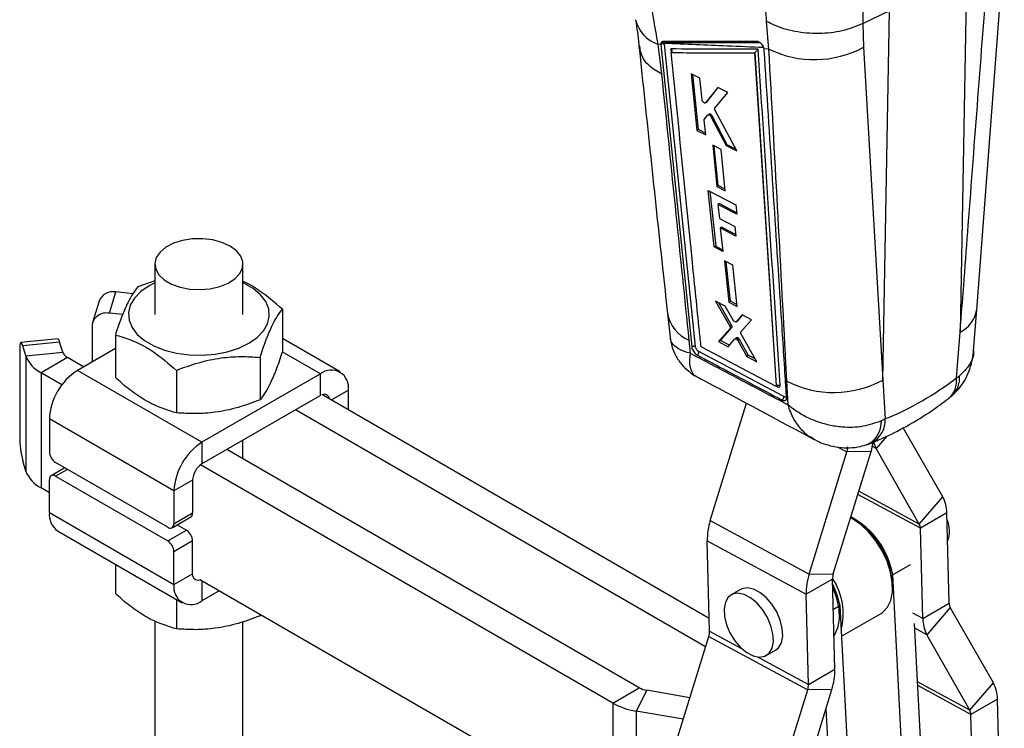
# Model space of a CAD drawing. Extents: x 40 to 414, y 17 to 320.
# Tile 15 of 16: x 320 to 403, y 222 to 281. Entities that reach past the tile are written whole.
import ezdxf

# ---------------------------------------------------------------- set-up
doc = ezdxf.new("R2010")
doc.units = 0
doc.header["$LTSCALE"] = 1.111111
doc.layers.get('0').update_dxf_attribs({"linetype": 'CONTINUOUS'})

msp = doc.modelspace()

# ---------------------------------------------------------------- linework, layer by layer
at = {"color": 7, "linetype": 'CONTINUOUS'}
for p, q in [((400.473703, 256.944514), (402.795659, 287.333428)), ((399.63927, 285.812486), (399.082281, 255.065409)), ((393.133775, 282.056944), (390.914161, 280.984204)), ((392.571581, 251.022592), (393.133775, 282.056944)), ((383.001355, 278.839083), (382.813896, 281.165704)), ((390.914161, 280.984204), (390.913068, 280.983675)), ((390.913068, 280.983675), (390.963212, 278.990447)), ((373.912684, 279.231482), (373.663227, 279.242006)), ((373.663227, 279.242006), (373.969475, 276.745068)), ((373.912684, 279.231482), (373.914305, 279.211061)), ((373.914305, 279.211061), (373.918935, 279.213734)), ((373.914305, 279.211061), (376.513131, 253.816057)), ((373.934629, 279.355101), (373.918935, 279.213734)), ((373.918935, 279.213734), (376.513859, 253.816477)), ((374.231541, 279.23729), (374.237869, 279.316552)), ((376.830415, 253.838438), (374.231541, 279.23729)), ((381.800632, 278.525816), (381.805403, 278.529216)), ((381.800632, 278.525816), (383.621674, 250.566536)), ((383.001355, 278.839083), (382.595607, 278.856932)), ((382.603744, 278.79418), (382.595607, 278.856932)), ((382.606134, 278.757611), (382.603744, 278.79418)), ((390.963212, 278.990447), (392.571581, 251.022592)), ((377.203305, 276.384115), (376.462274, 276.760041)), ((376.462274, 276.760041), (376.951173, 272.009448)), ((377.080378, 272.084037), (376.597402, 276.691489)), ((377.390171, 274.559015), (377.203305, 276.384115)), ((378.713842, 275.616883), (377.67072, 274.327028)), ((377.773741, 274.3865), (378.741383, 275.602876)), ((378.462074, 273.864771), (379.558529, 275.187309)), ((379.558529, 275.187309), (378.713842, 275.616883)), ((377.67072, 274.327028), (377.651929, 274.31461)), ((377.653367, 274.312226), (377.756985, 274.372043)), ((377.773741, 274.3865), (377.67072, 274.327028)), ((377.756655, 274.372553), (377.773741, 274.3865)), ((377.58101, 272.958427), (377.878499, 273.306403)), ((377.996989, 273.378565), (377.894228, 273.319242)), ((378.146368, 273.330935), (378.046736, 273.273419)), ((378.223623, 273.230418), (378.125253, 273.173631)), ((379.506043, 270.793762), (378.223623, 273.230418)), ((380.298707, 270.297028), (378.477628, 273.682313)), ((377.689878, 271.632102), (377.562352, 272.877464)), ((378.125251, 273.173632), (379.422788, 270.7457)), ((377.080378, 272.084037), (376.951173, 272.009448)), ((376.951173, 272.009448), (377.689878, 271.632102)), ((377.676045, 271.767187), (377.080378, 272.084037)), ((378.986753, 270.393242), (378.281298, 270.754429)), ((378.281298, 270.754429), (378.633723, 267.298073)), ((379.506043, 270.793762), (379.422788, 270.7457)), ((379.422788, 270.7457), (380.298707, 270.297028)), ((380.242117, 270.402229), (379.506043, 270.793762)), ((378.749932, 267.365159), (378.401067, 270.693108)), ((379.337337, 266.935764), (378.986753, 270.393242)), ((377.899206, 266.961988), (380.224946, 265.762623)), ((378.387489, 262.210533), (377.899206, 266.961988)), ((378.045534, 266.886526), (378.527594, 262.291414)), ((378.749932, 267.365159), (378.633723, 267.298073)), ((378.633723, 267.298073), (379.337337, 266.935764)), ((379.324803, 267.059372), (378.749932, 267.365159)), ((378.838282, 265.851923), (378.716761, 265.78177)), ((378.716761, 265.78177), (378.837566, 264.598267)), ((380.305654, 264.960899), (378.716761, 265.78177)), ((378.838282, 265.851923), (380.293916, 265.077501)), ((380.224946, 265.762623), (380.305654, 264.960899)), ((378.837566, 264.598267), (380.144016, 263.921946)), ((379.045107, 263.880427), (378.918303, 263.807224)), ((378.918303, 263.807224), (379.120121, 261.829606)), ((380.223831, 263.130371), (378.918303, 263.807224)), ((379.045107, 263.880427), (380.210731, 263.260295)), ((380.144016, 263.921946), (380.223831, 263.130371)), ((378.527594, 262.291414), (378.387489, 262.210533)), ((379.120121, 261.829606), (378.387489, 262.210533)), ((378.527594, 262.291414), (379.104305, 261.98459)), ((379.972309, 260.671396), (379.272679, 261.035951)), ((379.272679, 261.035951), (379.624742, 257.579329)), ((379.767872, 257.661956), (379.422346, 260.957968)), ((331.368123, 260.769721), (331.368341, 256.53568)), ((338.775748, 256.536065), (338.775529, 260.770107)), ((380.321901, 257.213286), (379.972309, 260.671396)), ((331.368196, 259.374382), (329.931175, 258.869482)), ((327.545528, 256.640719), (328.092196, 258.430409)), ((329.550736, 258.282001), (328.092196, 258.430409)), ((326.675403, 257.653469), (326.128734, 255.863779)), ((379.316322, 257.250038), (378.516133, 257.670276)), ((378.516133, 257.670276), (379.715518, 255.548011)), ((379.865108, 255.634367), (378.801594, 257.520358)), ((379.767872, 257.661956), (379.624742, 257.579329)), ((379.624742, 257.579329), (380.321901, 257.213286)), ((380.305451, 257.376001), (379.767872, 257.661956)), ((342.094684, 256.988519), (342.094871, 253.417241)), ((380.002355, 256.0514), (379.316322, 257.250038)), ((400.20936, 253.481776), (400.472606, 256.945967)), ((328.668507, 256.526455), (327.545528, 256.640719)), ((374.477245, 256.629514), (374.693598, 254.638002)), ((380.237553, 255.926824), (380.222247, 255.918445)), ((380.223683, 255.915917), (380.368783, 255.999682)), ((380.744259, 256.499391), (380.237556, 255.926818)), ((380.382494, 256.010489), (380.237556, 255.926818)), ((380.382494, 256.010489), (380.790925, 256.474838)), ((380.65135, 255.071319), (381.527311, 256.087372)), ((381.527311, 256.087372), (380.744259, 256.499391)), ((326.086614, 255.579446), (326.086774, 252.556837)), ((379.73438, 255.355252), (378.77768, 254.266767)), ((378.934479, 254.357285), (379.884498, 255.441913)), ((379.865108, 255.634367), (379.715518, 255.548011)), ((379.884498, 255.441913), (379.73438, 255.355252)), ((398.76262, 251.208276), (399.082281, 255.065409)), ((323.21417, 254.491011), (320.113848, 254.175338)), ((323.364176, 254.226876), (320.263853, 253.911203)), ((323.621353, 253.384941), (323.364176, 254.226876)), ((328.049471, 254.815597), (328.049659, 251.244319)), ((346.952586, 251.711173), (342.094814, 254.515169)), ((376.269671, 254.369704), (376.380284, 253.28953)), ((378.934479, 254.357285), (378.77768, 254.266767)), ((378.77768, 254.266767), (379.589685, 253.836538)), ((379.691288, 253.954716), (378.934479, 254.357285)), ((379.589685, 253.836538), (380.147686, 254.48556)), ((380.313561, 254.584909), (380.162798, 254.497875)), ((380.447286, 254.550825), (380.2969, 254.46401)), ((380.534897, 254.446669), (380.38453, 254.359864)), ((380.38453, 254.359864), (381.139664, 253.014647)), ((381.292596, 253.102932), (380.534897, 254.446669)), ((381.983113, 252.567049), (380.671425, 254.877695)), ((320.006661, 253.543664), (320.00704, 246.285305)), ((320.521034, 253.069265), (320.263853, 253.911203)), ((320.521034, 253.069265), (323.621353, 253.384941)), ((328.049529, 253.689915), (324.858531, 251.847791)), ((384.255633, 249.636983), (377.115905, 253.4185)), ((377.289084, 253.90484), (377.287085, 253.916973)), ((383.557115, 250.527696), (377.368012, 253.797386)), ((320.521034, 253.069265), (320.521537, 243.391454)), ((324.032764, 252.928745), (321.806687, 251.643658)), ((325.381967, 252.149961), (324.032764, 252.928745)), ((340.212984, 252.934632), (340.213168, 249.363357)), ((381.292596, 253.102932), (381.139664, 253.014647)), ((381.139664, 253.014647), (381.983113, 252.567049)), ((381.846022, 252.808548), (381.292596, 253.102932)), ((335.334189, 245.801049), (324.858531, 251.847791)), ((333.190376, 251.848171), (333.190563, 248.276894)), ((321.806687, 251.643658), (321.807191, 241.965847)), ((323.551563, 250.636484), (321.806687, 251.643658)), ((345.286062, 251.546143), (335.334189, 245.801049)), ((345.286155, 249.731553), (345.286062, 251.546143)), ((384.610754, 248.949735), (384.50907, 250.935875)), ((392.571581, 251.022592), (392.786808, 247.762119)), ((398.76262, 251.208276), (399.021739, 251.386839)), ((347.643311, 248.522137), (347.643225, 250.184939)), ((383.604269, 250.523425), (383.613505, 250.528757)), ((383.622774, 250.567171), (383.621674, 250.566536)), ((383.622772, 250.567172), (383.6228, 250.567477)), ((345.286155, 249.731553), (335.334282, 243.986459)), ((377.990476, 231.005195), (345.417101, 249.807147)), ((377.679577, 228.614632), (343.191024, 248.52206)), ((378.069778, 239.224292), (381.119054, 249.082997)), ((332.977306, 241.718484), (322.501652, 247.765224)), ((322.501652, 247.765224), (322.501793, 245.013098)), ((392.786808, 247.762119), (392.458144, 247.601745)), ((397.624978, 241.221676), (394.304767, 247.031809)), ((338.77638, 244.418459), (338.776298, 245.973492)), ((335.334189, 245.801049), (335.334282, 243.986459)), ((372.100376, 225.183234), (337.429413, 245.195953)), ((395.648612, 238.933721), (392.027289, 245.270779)), ((320.521537, 243.391454), (320.264357, 244.233391)), ((386.380663, 234.730471), (389.553895, 244.989945)), ((388.418016, 234.759587), (391.591248, 245.019058)), ((391.591248, 245.019058), (389.553895, 244.989945)), ((323.804163, 243.656502), (322.65536, 242.993312)), ((332.453698, 238.66383), (323.025608, 244.105898)), ((369.874299, 223.898147), (335.203336, 243.910866)), ((322.502058, 239.902005), (322.501918, 242.654131)), ((323.025666, 242.956658), (332.453756, 237.514591)), ((334.548655, 242.625605), (332.977306, 241.718484)), ((334.548655, 242.625605), (334.548799, 239.873476)), ((322.501974, 241.564805), (321.807191, 241.965847)), ((332.977306, 241.718484), (332.977451, 238.966356)), ((395.648612, 238.933721), (397.624978, 241.221676)), ((322.502058, 239.902005), (332.977716, 233.855262)), ((332.824009, 238.627175), (334.395357, 239.534295)), ((332.977451, 238.966356), (334.548799, 239.873476)), ((390.233635, 239.253375), (390.076525, 239.3441)), ((397.962822, 239.864854), (395.736745, 238.579767)), ((398.167593, 232.280481), (397.962822, 239.864854)), ((333.246551, 238.871107), (334.025105, 238.421711)), ((378.069778, 239.224292), (386.380663, 234.730471)), ((395.941516, 230.995394), (395.736745, 238.579767)), ((323.192701, 238.375768), (333.668359, 232.329025)), ((332.453756, 237.514591), (334.025105, 238.421711)), ((334.54892, 237.514511), (332.977572, 236.60739)), ((334.549065, 234.762382), (334.54892, 237.514511)), ((377.814445, 237.525037), (386.12533, 233.031216)), ((378.019216, 229.940663), (377.814445, 237.525037)), ((332.977716, 233.855262), (332.977572, 236.60739)), ((328.05047, 235.571774), (328.050599, 233.098425)), ((394.878245, 235.510679), (393.411653, 234.664034)), ((332.977716, 233.855262), (334.549065, 234.762382)), ((388.351407, 234.316303), (386.12533, 233.031216)), ((386.380663, 234.730471), (388.418016, 234.759587)), ((388.556178, 226.731929), (388.351407, 234.316303)), ((394.272797, 218.280832), (393.411653, 234.664034)), ((369.874801, 214.220337), (335.20384, 234.233054)), ((393.402005, 233.583575), (393.402006, 233.764999)), ((336.775632, 233.325787), (335.334879, 232.494059)), ((380.618509, 233.438476), (379.832835, 232.984916)), ((386.330101, 225.446842), (386.12533, 233.031216)), ((333.191375, 232.604349), (333.191504, 230.131)), ((388.419823, 231.782312), (388.959499, 232.09386)), ((388.959499, 232.09386), (390.179975, 208.874374)), ((395.941516, 230.995394), (398.167593, 232.280481)), ((398.255726, 231.926528), (396.279359, 229.638572)), ((401.877049, 225.58947), (398.255726, 231.926528)), ((340.214104, 231.341037), (340.214112, 231.21746)), ((340.275969, 231.305328), (340.214112, 231.21746)), ((389.095502, 229.506405), (392.427645, 231.43001)), ((331.36968, 230.779484), (331.37048, 215.404982)), ((338.777886, 215.405368), (338.77709, 230.722409)), ((395.942484, 217.317058), (395.245392, 230.579181)), ((374.779376, 219.237908), (377.952608, 229.49738)), ((377.952608, 229.49738), (386.263493, 225.003559)), ((399.900682, 223.301513), (396.279359, 229.638572)), ((382.772411, 227.89287), (383.558085, 228.34643)), ((386.330101, 225.446842), (388.556178, 226.731929)), ((399.900682, 223.301513), (401.877049, 225.58947)), ((369.874299, 223.898147), (372.100376, 225.183234)), ((372.725402, 224.968298), (371.827508, 223.226471)), ((376.358772, 224.344301), (372.725402, 224.968298)), ((383.090261, 214.744088), (386.263493, 225.003559)), ((385.127614, 214.773203), (388.300846, 225.032674)), ((388.300846, 225.032674), (386.263493, 225.003559)), ((369.874299, 223.898147), (369.874801, 214.220337)), ((402.214892, 224.232647), (399.988815, 222.94756)), ((402.503862, 213.52971), (402.214892, 224.232647)), ((375.801914, 222.543905), (371.827508, 223.226471)), ((371.827508, 223.226471), (371.828012, 213.54866)), ((387.797213, 223.404362), (388.608627, 207.967254)), ((400.207298, 214.855329), (399.988815, 222.94756))]:
    msp.add_line(p, q, dxfattribs=at)
at = {"color": 8, "linetype": 'CONTINUOUS'}
for p, q in [((374.765446, 278.844183), (374.795766, 278.544746)), ((345.286062, 251.546143), (342.086413, 253.393039)), ((347.643225, 250.184939), (346.202997, 249.353513)), ((383.601265, 250.523459), (383.73224, 250.454172)), ((392.947316, 246.335856), (392.027289, 245.270779)), ((388.793454, 245.401125), (389.553895, 244.989945)), ((392.027289, 245.270779), (391.706657, 245.44415)), ((324.021075, 243.531296), (323.025666, 242.956658)), ((395.736745, 238.579767), (390.478919, 241.422753)), ((395.648612, 238.933721), (390.560082, 241.685166)), ((335.334794, 234.157466), (335.334879, 232.494059)), ((395.941516, 230.995394), (395.091419, 231.455055)), ((396.279359, 229.638572), (395.266033, 230.186492)), ((378.019216, 229.940663), (380.695505, 228.493555)), ((382.03433, 227.769632), (386.330101, 225.446842)), ((399.900682, 223.301513), (395.502935, 225.679441)), ((399.988815, 222.94756), (395.519506, 225.364183))]:
    msp.add_line(p, q, dxfattribs=at)
at = {"color": 7, "linetype": 'CONTINUOUS', "flags": 128}
for points in [[(336.030416, 258.704823), (336.829606, 258.888126), (337.534032, 259.172878), (338.105721, 259.543727), (338.513852, 259.980681), (338.736426, 260.46018), (338.761434, 260.95638), (338.587539, 261.442524), (338.224111, 261.89241), (337.69074, 262.281781), (337.016183, 262.589646), (336.236807, 262.799411), (335.394623, 262.899764), (334.53504, 262.885296), (333.704393, 262.756789), (332.94747, 262.521166), (332.305067, 262.191135), (331.81182, 261.784485), (331.494322, 261.323138), (331.36969, 260.831966), (331.444639, 260.337452), (331.71513, 259.86625), (332.166581, 259.443767), (332.774655, 259.092774), (333.506574, 258.832197), (334.322871, 258.676083), (335.179546, 258.632849), (336.030416, 258.704823)], [(331.368203, 259.206009), (330.881781, 258.954569), (330.183172, 258.468897), (329.651046, 257.9174), (329.303525, 257.318856), (329.152441, 256.69365), (329.202946, 256.063069), (329.453315, 255.44859), (329.895024, 254.871135), (330.51303, 254.350373), (331.286288, 253.904033), (332.188465, 253.547319), (333.188837, 253.292378), (334.25334, 253.147889), (335.345725, 253.118772), (336.42879, 253.206022), (337.465653, 253.406665), (338.421004, 253.713869), (339.262308, 254.117175), (339.960921, 254.602845), (340.493047, 255.154342), (340.840568, 255.752887), (340.991648, 256.378094), (340.941143, 257.008675), (340.690775, 257.623155), (340.249069, 258.200607), (339.631063, 258.721369), (338.857805, 259.167709), (338.77561, 259.206393)], [(320.263853, 253.911203), (320.213666, 254.052261), (320.16541, 254.14141), (320.120941, 254.175221), (320.081966, 254.152398), (320.049981, 254.073818), (320.02622, 253.942498), (320.011592, 253.763487), (320.006661, 253.543664)], [(323.21417, 254.491011), (323.22126, 254.490897), (323.265732, 254.457083), (323.313989, 254.367934), (323.364176, 254.226876)], [(376.513152, 253.815869), (376.514611, 253.804292), (376.51607, 253.792715)], [(392.427645, 231.43001), (392.569616, 231.522519), (392.972729, 231.944039), (393.249241, 232.521131), (393.387066, 233.228575), (393.38018, 234.035447), (393.228886, 234.90649), (392.939794, 235.803631), (392.525541, 236.687658), (392.00423, 237.519942), (391.398646, 238.264102), (390.735254, 238.887617), (390.04305, 239.363238), (389.870511, 239.455695)], [(335.20384, 234.245744), (335.181508, 234.237596), (335.034117, 234.204142), (334.89828, 234.20957), (334.779214, 234.253674), (334.681502, 234.334754), (334.60889, 234.4497), (334.564169, 234.594094), (334.549065, 234.762382)], [(383.558085, 228.34643), (383.805257, 228.548029), (384.050058, 228.965974), (384.161168, 229.515206), (384.131015, 230.158297), (383.961655, 230.851418), (383.664628, 231.547335), (383.260177, 232.198623), (382.775864, 232.760899), (382.244695, 233.195841), (381.702867, 233.473813), (381.187306, 233.575869), (380.733145, 233.495053), (380.618509, 233.438476)], [(388.363842, 233.855742), (388.724071, 232.980494), (388.959499, 232.09386)], [(388.480125, 229.548816), (388.584683, 229.700252), (388.836607, 230.290686), (388.945653, 231.008934), (388.906721, 231.821412), (388.721632, 232.690132), (388.399042, 233.574471), (388.369658, 233.640334)], [(382.203614, 227.755477), (382.657775, 227.836291), (383.019583, 228.094469), (383.264384, 228.512414), (383.375494, 229.061646), (383.345341, 229.704738), (383.175981, 230.397858), (382.878954, 231.093775), (382.474503, 231.745064), (381.99019, 232.307339), (381.459021, 232.742281), (380.917193, 233.020253), (380.401632, 233.122309), (379.947472, 233.041494), (379.585663, 232.783318), (379.340862, 232.36537), (379.229752, 231.816138), (379.259904, 231.173049), (379.429265, 230.479928), (379.726292, 229.78401), (380.130743, 229.132723), (380.615056, 228.570448), (381.146225, 228.135503), (381.688053, 227.857534), (382.203614, 227.755477)]]:
    msp.add_lwpolyline(points, dxfattribs=at)
at = {"color": 8, "linetype": 'CONTINUOUS'}
for centre, radius, start, end in [((374.582224, 281.948223), 2.858, 193.03851052, 251.24316824), ((374.150548, 279.313192), 0.200682, 22.00824413, 56.52133975), ((398.019024, 257.306727), 2.48073, 295.37915501, 351.63431092), ((377.481602, 257.172827), 3.053895, 190.22332719, 246.61875073), ((396.829113, 250.95398), 1.950158, 311.47561093, 7.49258989), ((397.020041, 251.185811), 2.011767, 313.83266791, 5.7349165), ((390.325374, 247.520628), 2.134312, 297.97950972, 2.17812523), ((390.623138, 247.667509), 2.165737, 297.81623041, 2.50376763)]:
    msp.add_arc(centre, radius, start, end, dxfattribs=at)
at = {"color": 7, "linetype": 'CONTINUOUS'}
for centre, radius, start, end in [((374.097272, 278.933109), 0.332497, 66.18274131, 122.43593346), ((374.05893, 279.120918), 0.265126, 47.55198623, 117.95877611), ((386.835175, 286.652747), 8.703534, 243.86484743, 298.31340944), ((327.844659, 257.201535), 1.253557, 78.6111098, 158.86780504), ((327.286842, 255.46292), 1.205872, 77.61255804, 174.45476032), ((324.413134, 253.685384), 0.846867, 200.77938052, 243.31091029), ((322.995317, 254.008123), 2.646419, 200.77907214, 243.31105933), ((327.618789, 247.532685), 5.122418, 122.60596502, 177.39808083), ((346.206185, 250.417974), 1.455813, 350.78890569, 129.20034352), ((388.457681, 258.663078), 8.677626, 242.93290568, 298.29955369), ((383.620341, 250.452035), 0.111919, 1.09395168, 57.85669539), ((345.614678, 249.393325), 0.445929, 5.612628, 114.3986692), ((328.336447, 246.287751), 8.329407, 180.01682609, 194.27873582), ((338.09445, 241.485936), 5.122426, 122.60595445, 177.39798871), ((388.230143, 245.415501), 1.390474, 342.17860928, 0.73043049), ((385.868773, 246.801112), 5.993534, 342.70271759, 350.44504939), ((394.103843, 246.437324), 2.381786, 195.4635054, 209.32596998), ((323.638992, 245.064889), 1.138378, 182.60758316, 237.39645303), ((336.254383, 242.548081), 1.707489, 122.60619089, 177.39775227), ((322.995822, 244.330312), 2.646421, 200.77906943, 243.31103917), ((322.821224, 242.705966), 0.323486, 50.80241067, 189.22072523), ((395.067885, 239.864497), 2.894937, 0.00707202, 27.95716915), ((324.135843, 239.721934), 1.643679, 173.71041071, 234.98438935), ((334.190715, 239.831171), 0.360575, 304.57925962, 6.73782113), ((386.614144, 233.480019), 6.899856, 9.88085496, 61.57061473), ((395.838539, 238.332657), 2.352028, 338.53463844, 24.55846151), ((332.65814, 238.914527), 0.32349, 230.80297179, 9.21951712), ((383.144189, 237.592992), 5.330177, 162.17866006, 180.73049743), ((386.552641, 233.469664), 6.855729, 2.46898569, 57.52562871), ((394.981544, 238.579673), 0.755201, 0.00713062, 27.95720485), ((333.411725, 237.462723), 1.138374, 2.6074539, 57.39656689), ((331.840377, 236.555602), 1.138374, 2.6074539, 57.39656689), ((391.455046, 233.099175), 5.330149, 162.17861113, 180.73054636), ((383.909762, 231.396769), 5.342017, 344.96745127, 33.75588994), ((389.741757, 234.334033), 1.390463, 162.17856291, 180.73064016), ((334.414756, 233.622227), 1.455813, 170.78890376, 309.20036085), ((398.922788, 232.280572), 0.755195, 180.00692149, 207.9572016), ((398.836445, 230.995748), 2.894929, 180.00700891, 207.95718789), ((376.628882, 229.92293), 1.390447, 342.17846661, 0.73074252), ((383.226458, 226.663969), 5.330154, 342.17863556, 0.7305513), ((384.939757, 225.429112), 1.390458, 342.17849887, 0.7306265), ((399.319956, 224.232292), 2.894936, 0.00702047, 27.95715402), ((373.022541, 226.848615), 1.903649, 241.02554277, 261.02004427), ((372.756073, 229.102473), 5.948918, 241.02552579, 261.01999605), ((399.233613, 222.947466), 0.755202, 0.00710566, 27.95714477)]:
    msp.add_arc(centre, radius, start, end, dxfattribs=at)
for centre, major_axis, ratio, start_param, end_param in [((378.110044, 273.20493), (-0.117554, 0.171418), 0.531626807, 4.502952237, 5.125134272), ((380.426474, 254.4109), (-0.118025, 0.172106), 0.531626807, 4.559305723, 5.232029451), ((359.263062, 308.912295), (-37.645049, 59.001788), 0.61534839, 3.033879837, 3.194126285)]:
    msp.add_ellipse(centre, major_axis=major_axis, ratio=ratio, start_param=start_param, end_param=end_param, dxfattribs=at)
for points, knots in [([(372.377974, 288.526834), (372.455242, 287.716896), (372.609779, 286.097011), (372.912736, 283.736293), (373.259711, 281.432), (373.52872, 279.972014), (373.663227, 279.242006)], [0, 0, 0, 0, 0.246887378, 0.493777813, 0.746883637, 1, 1, 1, 1]), ([(390.141703, 288.680392), (390.313167, 287.591351), (390.660742, 285.383746), (390.875975, 282.836675), (390.905098, 281.423895), (390.914161, 280.984204)], [0, 0, 0, 0, 0.4014117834, 0.8137053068, 1, 1, 1, 1]), ([(382.813896, 281.165704), (382.787827, 281.533339), (382.702001, 282.743652), (382.472632, 284.959703), (382.218201, 286.894257), (382.089526, 287.872626)], [0, 0, 0, 0, 0.1773835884, 0.5839750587, 1, 1, 1, 1]), ([(399.082281, 255.065409), (399.308918, 258.054126), (400.076956, 268.182412), (400.854764, 278.316507), (401.403052, 285.460171)], [0, 0, 0, 0, 0.295086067, 1, 1, 1, 1]), ([(371.795235, 281.28959), (371.899204, 280.600046), (372.012241, 279.850367), (372.065058, 279.143841), (372.069295, 279.087167)], [0, 0, 0, 0, 0.919785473, 1, 1, 1, 1]), ([(390.913068, 280.983675), (390.352153, 280.755964), (389.230324, 280.300543), (387.184524, 280.082909), (385.155382, 280.249806), (383.733984, 280.68873), (383.023727, 281.044837), (382.838612, 281.151467), (382.813896, 281.165704)], [0, 0, 0, 0, 0.228047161, 0.456094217, 0.684146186, 0.912206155, 0.988278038, 1, 1, 1, 1]), ([(372.078454, 279.070015), (372.731412, 272.864088), (373.519105, 265.377606), (374.339017, 257.908656), (374.479262, 256.6311)], [0, 0, 0, 0, 0.828951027, 1, 1, 1, 1]), ([(373.969475, 276.745068), (373.933368, 276.763691), (373.694322, 276.886983), (373.036195, 277.305187), (372.283024, 278.062145), (372.180582, 278.783882), (372.136135, 279.097025)], [0, 0, 0, 0, 0.032842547, 0.217434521, 0.66046518, 1, 1, 1, 1]), ([(374.098541, 279.476738), (374.063628, 279.471705), (373.993803, 279.46164), (373.929426, 279.382448), (373.910416, 279.29642), (373.912333, 279.241544), (373.912684, 279.231482)], [0, 0, 0, 0, 0.309934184, 0.619858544, 0.930292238, 1, 1, 1, 1]), ([(382.024675, 279.4684), (380.703067, 279.469428), (378.059852, 279.471485), (375.418978, 279.474987), (374.098541, 279.476738)], [0, 0, 0, 0, 0.499999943, 1, 1, 1, 1]), ([(374.237869, 279.316552), (374.239745, 279.321655), (374.248775, 279.346215), (374.276969, 279.379862), (374.316717, 279.38555), (374.336606, 279.388396)], [0, 0, 0, 0, 0.11585895, 0.557611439, 1, 1, 1, 1]), ([(374.336606, 279.388396), (375.656851, 279.385892), (378.297342, 279.380883), (380.940165, 279.377336), (382.261577, 279.375563)], [0, 0, 0, 0, 0.499999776, 1, 1, 1, 1]), ([(382.554643, 278.992394), (382.552071, 278.998552), (382.527796, 279.05669), (382.465918, 279.167484), (382.351495, 279.30569), (382.22259, 279.409089), (382.109324, 279.461374), (382.04781, 279.46648), (382.024675, 279.4684)], [0, 0, 0, 0, 0.025173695, 0.237676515, 0.449919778, 0.661600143, 0.87273164, 1, 1, 1, 1]), ([(382.099644, 278.831716), (380.853096, 278.833588), (378.407637, 278.837259), (375.96364, 278.841905), (374.765446, 278.844183)], [0, 0, 0, 0, 0.509739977, 1, 1, 1, 1]), ([(374.765446, 278.844183), (374.766044, 278.84351), (374.770014, 278.839042), (374.793457, 278.81128), (374.825854, 278.759031), (374.846941, 278.686805), (374.845612, 278.623663), (374.826556, 278.571692), (374.80083, 278.548322), (374.788795, 278.537389)], [0, 0, 0, 0, 0.007096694, 0.047103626, 0.287223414, 0.494904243, 0.676265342, 0.848547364, 1, 1, 1, 1]), ([(374.788795, 278.537389), (374.838424, 278.537295), (375.265448, 278.536487), (377.202233, 278.53289), (379.489873, 278.529133), (381.400614, 278.526391), (381.800632, 278.525816)], [0, 0, 0, 0, 0.021241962, 0.18277604, 0.828912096, 1, 1, 1, 1]), ([(377.287085, 253.916973), (377.279989, 253.9861), (377.224189, 254.529724), (376.973863, 256.971563), (376.143803, 265.105344), (375.370435, 272.771662), (374.788795, 278.537389)], [0, 0, 0, 0, 0.008430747, 0.066300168, 0.297777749, 1, 1, 1, 1]), ([(381.805403, 278.529216), (381.816147, 278.537426), (381.840475, 278.556019), (381.888454, 278.598249), (381.957117, 278.664617), (382.033908, 278.748148), (382.079556, 278.804616), (382.099333, 278.831296), (382.099644, 278.831716)], [0, 0, 0, 0, 0.0842101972, 0.1906900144, 0.3587668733, 0.662836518, 0.9946862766, 1, 1, 1, 1]), ([(381.805403, 278.529216), (381.805434, 278.528747), (382.112742, 273.865007), (382.722749, 264.547097), (383.322958, 255.224145), (383.622774, 250.567171)], [0, 0, 0, 0, 0.000050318, 0.500507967, 1, 1, 1, 1]), ([(383.939772, 250.580811), (383.639298, 255.238296), (383.031577, 264.65826), (382.412588, 274.072254), (382.099644, 278.831716)], [0, 0, 0, 0, 0.494426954, 1, 1, 1, 1]), ([(382.595607, 278.856932), (382.591149, 278.877454), (382.581552, 278.921628), (382.564026, 278.967717), (382.554643, 278.992394)], [0, 0, 0, 0, 0.464580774, 1, 1, 1, 1]), ([(384.485483, 249.576945), (384.478082, 249.694296), (384.441078, 250.281044), (384.285353, 252.745216), (383.674018, 262.358628), (383.079006, 271.495945), (382.606134, 278.757611)], [0, 0, 0, 0, 0.0120562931, 0.0602811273, 0.2531807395, 1, 1, 1, 1]), ([(384.50907, 250.935875), (384.48463, 251.408646), (384.003969, 260.706609), (383.489584, 270.009353), (383.001355, 278.839083)], [0, 0, 0, 0, 0.050846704, 1, 1, 1, 1]), ([(373.969475, 276.745068), (374.37545, 272.805721), (375.145167, 265.336846), (375.908803, 257.889201), (376.269671, 254.369704)], [0, 0, 0, 0, 0.527435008, 1, 1, 1, 1]), ([(377.514116, 274.347524), (377.497751, 274.362301), (377.465025, 274.391852), (377.425372, 274.450406), (377.398874, 274.508538), (377.39288, 274.543302), (377.390171, 274.559015)], [0, 0, 0, 0, 0.260961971, 0.521888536, 0.783891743, 1, 1, 1, 1]), ([(377.639343, 274.30629), (377.625675, 274.304608), (377.598394, 274.301252), (377.553146, 274.3191), (377.525304, 274.339376), (377.514116, 274.347524)], [0, 0, 0, 0, 0.375231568, 0.748951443, 1, 1, 1, 1]), ([(377.895699, 273.316721), (377.900568, 273.320245), (377.915747, 273.331231), (377.954063, 273.327957), (378.00175, 273.309454), (378.032624, 273.284723), (378.046736, 273.273419)], [0, 0, 0, 0, 0.142816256, 0.445200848, 0.746402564, 1, 1, 1, 1]), ([(378.146368, 273.330935), (378.129875, 273.344318), (378.09689, 273.371083), (378.048459, 273.387966), (378.014319, 273.389183), (378.00128, 273.37929), (377.998037, 273.376829)], [0, 0, 0, 0, 0.300100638, 0.60019823, 0.90055363, 1, 1, 1, 1]), ([(378.046736, 273.273419), (378.063036, 273.257352), (378.093083, 273.227732), (378.115154, 273.190614), (378.125253, 273.173631)], [0, 0, 0, 0, 0.542458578, 1, 1, 1, 1]), ([(378.477628, 273.682313), (378.468122, 273.702649), (378.449109, 273.74332), (378.440568, 273.800951), (378.446556, 273.841718), (378.458012, 273.858736), (378.462074, 273.864771)], [0, 0, 0, 0, 0.281515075, 0.563018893, 0.845044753, 1, 1, 1, 1]), ([(377.562352, 272.877464), (377.561935, 272.8951), (377.561156, 272.927996), (377.574718, 272.948783), (377.58101, 272.958427)], [0, 0, 0, 0, 0.536094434, 1, 1, 1, 1]), ([(342.094684, 256.988519), (341.452458, 257.531758), (340.3849, 258.434773), (339.250532, 259.134698), (338.797778, 259.307722), (338.775604, 259.316196)], [0, 0, 0, 0, 0.589489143, 0.979894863, 1, 1, 1, 1]), ([(329.931175, 258.869482), (329.767849, 258.650266), (329.437656, 258.20708), (328.948449, 257.251248), (328.480809, 256.099785), (328.194126, 255.246267), (328.049471, 254.815597)], [0, 0, 0, 0, 0.264604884, 0.534947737, 0.765343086, 1, 1, 1, 1]), ([(340.212984, 252.934632), (340.376295, 253.419114), (340.706458, 254.398584), (341.195654, 255.550602), (341.663313, 256.414102), (341.950018, 256.79588), (342.094684, 256.988519)], [0, 0, 0, 0, 0.2646050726, 0.5349478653, 0.765342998, 1, 1, 1, 1]), ([(380.10123, 255.940078), (380.084518, 255.953662), (380.051097, 255.98083), (380.019129, 256.023265), (380.004807, 256.047287), (380.002355, 256.0514)], [0, 0, 0, 0, 0.4532157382, 0.9063889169, 1, 1, 1, 1]), ([(380.204518, 255.908738), (380.190167, 255.908055), (380.16171, 255.906702), (380.124019, 255.924615), (380.104235, 255.938039), (380.10123, 255.940078)], [0, 0, 0, 0, 0.463160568, 0.9184351, 1, 1, 1, 1]), ([(380.367748, 256.001681), (380.370996, 256.002604), (380.376781, 256.004248), (380.38075, 256.008591), (380.382491, 256.010495)], [0, 0, 0, 0, 0.56151518, 1, 1, 1, 1]), ([(379.715518, 255.548011), (379.725558, 255.527647), (379.745638, 255.48692), (379.756512, 255.428228), (379.75257, 255.382533), (379.739836, 255.363434), (379.73438, 255.355252)], [0, 0, 0, 0, 0.266370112, 0.532708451, 0.799798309, 1, 1, 1, 1]), ([(379.884498, 255.441913), (379.891364, 255.453226), (379.905094, 255.475849), (379.904851, 255.528756), (379.890907, 255.583819), (379.872828, 255.619241), (379.865108, 255.634367)], [0, 0, 0, 0, 0.2667461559, 0.5334582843, 0.8007687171, 1, 1, 1, 1]), ([(380.671425, 254.877695), (380.661299, 254.897998), (380.641048, 254.938602), (380.629763, 254.997375), (380.633285, 255.043515), (380.645899, 255.06293), (380.65135, 255.071319)], [0, 0, 0, 0, 0.265555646, 0.531096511, 0.797381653, 1, 1, 1, 1]), ([(328.049471, 254.815597), (328.236029, 254.767081), (328.844291, 254.608899), (329.910792, 254.20303), (331.466509, 253.328912), (332.546956, 252.400847), (333.190376, 251.848171)], [0, 0, 0, 0, 0.111311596, 0.362925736, 0.62061373, 1, 1, 1, 1]), ([(374.696217, 254.636843), (374.736646, 254.38029), (374.819835, 253.852399), (375.14648, 253.074982), (375.620978, 252.352992), (376.230636, 251.769944), (376.680026, 251.432926), (376.931351, 251.323811), (376.944906, 251.317926)], [0, 0, 0, 0, 0.186339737, 0.383417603, 0.601742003, 0.802853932, 0.989367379, 1, 1, 1, 1]), ([(380.164269, 254.495345), (380.169198, 254.498879), (380.184297, 254.509705), (380.22225, 254.505868), (380.263572, 254.488759), (380.288532, 254.470224), (380.2969, 254.46401)], [0, 0, 0, 0, 0.162498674, 0.497803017, 0.831645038, 1, 1, 1, 1]), ([(380.2969, 254.464009), (380.313486, 254.449227), (380.346599, 254.419715), (380.371901, 254.37979), (380.38453, 254.359864)], [0, 0, 0, 0, 0.500903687, 1, 1, 1, 1]), ([(380.447285, 254.550825), (380.430592, 254.56247), (380.397206, 254.58576), (380.350627, 254.595909), (380.323144, 254.592815), (380.313618, 254.584922), (380.313576, 254.584887)], [0, 0, 0, 0, 0.3326926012, 0.6653726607, 0.9985073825, 1, 1, 1, 1]), ([(342.094871, 253.417241), (341.931559, 252.93276), (341.601393, 251.953292), (341.112195, 250.801273), (340.644546, 249.937771), (340.357836, 249.555994), (340.213168, 249.363357)], [0, 0, 0, 0, 0.264604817, 0.534947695, 0.765343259, 1, 1, 1, 1]), ([(376.830397, 253.838608), (376.807113, 253.848157), (376.760545, 253.867254), (376.671637, 253.870549), (376.58295, 253.854741), (376.536901, 253.829118), (376.513877, 253.816306)], [0, 0, 0, 0, 0.249999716, 0.499999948, 0.750000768, 1, 1, 1, 1]), ([(376.51607, 253.792715), (376.528423, 253.737429), (376.553128, 253.626861), (376.645224, 253.45102), (376.765832, 253.293649), (376.883689, 253.187402), (376.954767, 253.145788), (376.978997, 253.131602)], [0, 0, 0, 0, 0.221584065, 0.443153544, 0.664555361, 0.885647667, 1, 1, 1, 1]), ([(377.115905, 253.418504), (377.095937, 253.430578), (377.047093, 253.460114), (376.970907, 253.53417), (376.899731, 253.633572), (376.848202, 253.74095), (376.836256, 253.806423), (376.830415, 253.838438)], [0, 0, 0, 0, 0.148307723, 0.362795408, 0.577753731, 0.793533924, 1, 1, 1, 1]), ([(376.97902, 253.13159), (376.98502, 253.136051), (377.001783, 253.148513), (377.028179, 253.174702), (377.05622, 253.210775), (377.080087, 253.251179), (377.098812, 253.294074), (377.111417, 253.33755), (377.117972, 253.380161), (377.116594, 253.405723), (377.115905, 253.418504)], [0, 0, 0, 0, 0.073776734, 0.206097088, 0.338411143, 0.470732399, 0.603040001, 0.73535979, 0.867678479, 1, 1, 1, 1]), ([(377.368011, 253.797395), (377.359658, 253.80279), (377.34295, 253.813579), (377.319611, 253.8395), (377.301023, 253.869059), (377.292208, 253.89158), (377.289509, 253.903037), (377.289084, 253.90484)], [0, 0, 0, 0, 0.239253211, 0.478511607, 0.717395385, 0.955532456, 1, 1, 1, 1]), ([(398.399381, 249.750292), (398.536632, 249.867921), (398.891502, 250.172055), (399.343773, 250.787118), (399.760985, 251.545824), (400.038699, 252.366667), (400.182529, 253.016237), (400.194711, 253.391235), (400.197561, 253.47897)], [0, 0, 0, 0, 0.126930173, 0.32818435, 0.53346415, 0.735396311, 0.938093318, 1, 1, 1, 1]), ([(333.190376, 251.848171), (333.799882, 252.075102), (335.032111, 252.533884), (336.857836, 252.914435), (338.603122, 253.040459), (339.673096, 252.970122), (340.212984, 252.934632)], [0, 0, 0, 0, 0.264604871, 0.534947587, 0.765343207, 1, 1, 1, 1]), ([(376.380284, 253.28953), (377.746051, 252.571236), (380.491139, 251.127521), (383.233036, 249.678049), (384.610754, 248.949735)], [0, 0, 0, 0, 0.497531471, 1, 1, 1, 1]), ([(376.978998, 253.131598), (377.071669, 253.082624), (377.592332, 252.807472), (379.973021, 251.548646), (382.258633, 250.336293), (384.116788, 249.350674)], [0, 0, 0, 0, 0.038918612, 0.218660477, 1, 1, 1, 1]), ([(333.190563, 248.276894), (332.547161, 248.466981), (331.477647, 248.782958), (329.922413, 249.700157), (328.855273, 250.523801), (328.236219, 251.077465), (328.049659, 251.244319)], [0, 0, 0, 0, 0.379384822, 0.63064274, 0.888689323, 1, 1, 1, 1]), ([(376.940795, 251.315721), (377.189767, 251.183116), (380.467049, 249.437615), (383.735113, 247.686973), (386.754905, 246.069325)], [0, 0, 0, 0, 0.075969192, 1, 1, 1, 1]), ([(383.621674, 250.566536), (383.6214, 250.55826), (383.620848, 250.541578), (383.609885, 250.525141), (383.592585, 250.51778), (383.573715, 250.519909), (383.56138, 250.525692), (383.557115, 250.527692)], [0, 0, 0, 0, 0.217735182, 0.438905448, 0.660422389, 0.882574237, 1, 1, 1, 1]), ([(383.614747, 250.527331), (383.617375, 250.529525), (383.634403, 250.543735), (383.667362, 250.547369), (383.688384, 250.542994), (383.68581, 250.544023), (383.685363, 250.544202)], [0, 0, 0, 0, 0.095935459, 0.621576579, 0.934186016, 1, 1, 1, 1]), ([(383.6228, 250.567477), (383.645885, 250.579865), (383.692054, 250.60464), (383.780862, 250.618135), (383.869857, 250.612132), (383.916467, 250.591252), (383.939772, 250.580811)], [0, 0, 0, 0, 0.2499997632, 0.5000003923, 0.7500009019, 1, 1, 1, 1]), ([(383.73224, 250.454172), (383.759205, 250.442876), (383.811116, 250.42113), (383.875959, 250.43005), (383.921333, 250.468097), (383.940587, 250.523918), (383.93998, 250.566261), (383.939772, 250.580811)], [0, 0, 0, 0, 0.229957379, 0.442691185, 0.663387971, 0.884333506, 1, 1, 1, 1]), ([(340.213168, 249.363357), (339.603662, 249.136427), (338.371434, 248.677645), (336.545709, 248.297095), (334.800425, 248.171066), (333.730452, 248.241403), (333.190563, 248.276894)], [0, 0, 0, 0, 0.264604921, 0.534947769, 0.765343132, 1, 1, 1, 1]), ([(384.116789, 249.35067), (384.162811, 249.331258), (384.254846, 249.292439), (384.370733, 249.307207), (384.452494, 249.375803), (384.486891, 249.475269), (384.485855, 249.550787), (384.485498, 249.576788)], [0, 0, 0, 0, 0.2209600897, 0.4418778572, 0.6627849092, 0.8838997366, 1, 1, 1, 1]), ([(384.116808, 249.350663), (384.123382, 249.355459), (384.140689, 249.368085), (384.167538, 249.394586), (384.195472, 249.430321), (384.219288, 249.470379), (384.238022, 249.512956), (384.250716, 249.556182), (384.257437, 249.598632), (384.256234, 249.624199), (384.255633, 249.636983)], [0, 0, 0, 0, 0.080450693, 0.211811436, 0.343178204, 0.474537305, 0.605904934, 0.73726597, 0.86862827, 1, 1, 1, 1]), ([(391.633225, 245.751809), (392.024168, 245.917934), (393.098581, 246.37449), (394.792229, 247.252203), (396.56716, 248.337788), (397.64147, 249.136548), (398.121297, 249.493304)], [0, 0, 0, 0, 0.169450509, 0.4656954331, 0.7613595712, 1, 1, 1, 1]), ([(398.11077, 249.504336), (398.182684, 249.553163), (398.331633, 249.654293), (398.462639, 249.777336), (398.530393, 249.840972)], [0, 0, 0, 0, 0.482812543, 1, 1, 1, 1]), ([(392.458144, 247.601745), (391.956202, 247.421939), (390.937549, 247.057035), (389.378747, 247.024708), (388.053805, 247.225144), (386.894924, 247.564227), (385.708146, 248.118192), (384.958727, 248.648249), (384.613964, 248.946953), (384.610754, 248.949735)], [0, 0, 0, 0, 0.20294045, 0.411852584, 0.539873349, 0.667918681, 0.829015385, 0.998407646, 1, 1, 1, 1]), ([(386.763746, 246.086546), (386.85947, 246.029924), (387.232672, 245.80917), (387.940542, 245.561993), (388.861088, 245.3582), (389.787334, 245.323107), (390.61862, 245.411733), (391.113716, 245.580153), (391.320042, 245.650341)], [0, 0, 0, 0, 0.070572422, 0.275145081, 0.47289673, 0.668683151, 0.861927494, 1, 1, 1, 1]), ([(391.204272, 245.59448), (391.318988, 245.630232), (391.466035, 245.67606), (391.602986, 245.744405), (391.633097, 245.759431)], [0, 0, 0, 0, 0.780132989, 1, 1, 1, 1]), ([(333.191504, 230.131), (332.548103, 230.321086), (331.478591, 230.637062), (329.923357, 231.554261), (328.856217, 232.377907), (328.237161, 232.93157), (328.050599, 233.098425)], [0, 0, 0, 0, 0.379384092, 0.630642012, 0.888688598, 1, 1, 1, 1]), ([(340.214112, 231.21746), (339.604606, 230.99053), (338.372378, 230.531748), (336.546653, 230.151197), (334.801366, 230.025173), (333.731393, 230.095509), (333.191504, 230.131)], [0, 0, 0, 0, 0.264604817, 0.534947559, 0.765343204, 1, 1, 1, 1])]:
    msp.add_open_spline(points, degree=3, knots=knots, dxfattribs=at)
at = {"color": 8, "linetype": 'CONTINUOUS'}
for points, knots in [([(374.018722, 279.459606), (374.016715, 279.459103), (373.981487, 279.450273), (373.955707, 279.407713), (373.938256, 279.364155), (373.934629, 279.355101)], [0, 0, 0, 0, 0.045667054, 0.801632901, 1, 1, 1, 1]), ([(382.547958, 278.958094), (381.526216, 279.002853), (378.754742, 279.124264), (375.985924, 279.242136), (374.237869, 279.316552)], [0, 0, 0, 0, 0.368663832, 1, 1, 1, 1]), ([(376.380284, 253.28953), (376.377258, 253.290196), (376.041016, 253.364281), (375.465005, 253.564461), (374.95093, 253.981834), (374.720103, 254.351247), (374.718291, 254.57889), (374.717802, 254.640286)], [0, 0, 0, 0, 0.003039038, 0.337693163, 0.655035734, 0.906961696, 1, 1, 1, 1]), ([(400.208772, 253.481792), (400.209047, 253.47622), (400.230141, 253.048835), (399.937553, 252.263324), (399.324337, 251.676443), (399.021739, 251.386839)], [0, 0, 0, 0, 0.006647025, 0.509818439, 1, 1, 1, 1]), ([(376.380284, 253.28953), (376.379758, 253.286532), (376.321395, 252.953429), (376.28744, 252.358578), (376.474703, 251.751825), (376.713408, 251.425373), (376.906785, 251.35251), (376.950967, 251.335862)], [0, 0, 0, 0, 0.003095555, 0.344039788, 0.667335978, 0.923992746, 1, 1, 1, 1]), ([(383.6228, 250.567477), (383.622821, 250.567392), (383.623835, 250.563219), (383.625501, 250.551784), (383.623871, 250.536938), (383.616256, 250.531791), (383.612916, 250.529533)], [0, 0, 0, 0, 0.004613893, 0.22597979, 0.660489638, 1, 1, 1, 1]), ([(384.476997, 249.711486), (384.470183, 249.688844), (384.455994, 249.641696), (384.401638, 249.607296), (384.332244, 249.60345), (384.279827, 249.626388), (384.255633, 249.636975)], [0, 0, 0, 0, 0.244428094, 0.508984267, 0.773370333, 1, 1, 1, 1]), ([(386.767193, 246.092536), (386.654351, 246.147398), (386.29213, 246.323508), (385.712181, 246.861085), (385.068397, 247.735509), (384.740805, 248.518528), (384.611954, 248.945756), (384.610754, 248.949735)], [0, 0, 0, 0, 0.112976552, 0.362656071, 0.671838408, 0.996943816, 1, 1, 1, 1])]:
    msp.add_open_spline(points, degree=3, knots=knots, dxfattribs=at)

doc.saveas('drawing.dxf')
